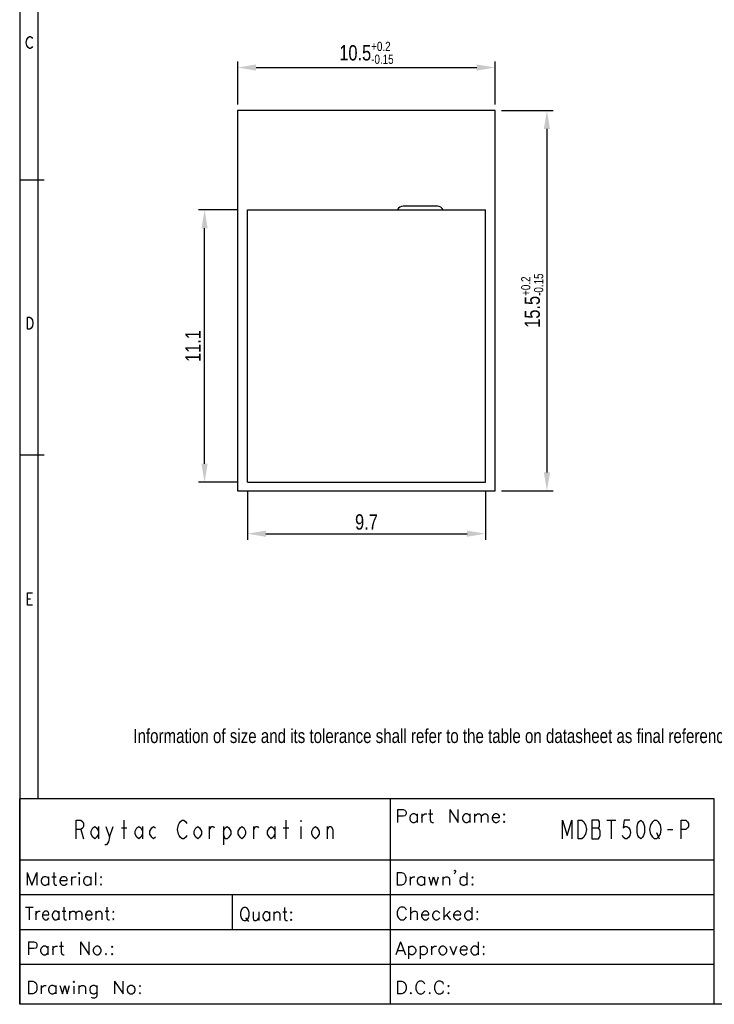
# Model space of a CAD drawing. Header units: millimetres. Extents: x 0 to 189, y 4 to 276.
# Tile 1 of 6: x 0 to 113, y 4 to 164. Entities that reach past the tile are written whole.
import ezdxf

# ---------------------------------------------------------------- set-up
doc = ezdxf.new("R2010")
doc.units = ezdxf.units.MM
doc.header["$LTSCALE"] = 19.36
doc.header["$PDMODE"] = 3
doc.header["$PDSIZE"] = 8
doc.layers.get('0').update_dxf_attribs({"linetype": 'CONTINUOUS'})
doc.layers.get('Defpoints').update_dxf_attribs({"linetype": 'CONTINUOUS'})
doc.styles.get("Standard").update_dxf_attribs({"font": 'txt', "width": 0.8})
doc.dimstyles.new('DIMSTYLE_1', dxfattribs={"dimtxt": 2.5, "dimasz": 3, "dimexe": 1, "dimexo": 1, "dimgap": 0.65, "dimtad": 1, "dimlfac": 0.25, "dimdsep": 46, "dimtxsty": 'Standard', "dimblk": '_FILLED', "dimcen": 0.09, "dimadec": 0, "dimazin": 0, "dimtol": 1, "dimtp": 0.2, "dimtm": 0.15, "dimtfac": 0.6, "dimtofl": 0, "dimtmove": 0, "dimatfit": 3, "dimldrblk": '_FILLED', "dimfxl": 0, "dimtolj": 1, "dimarcsym": 0})
doc.dimstyles.new('DIMSTYLE_2', dxfattribs={"dimtxt": 2.5, "dimasz": 3, "dimexe": 1, "dimexo": 1.5, "dimgap": 0.65, "dimtad": 1, "dimlfac": 0.25, "dimdsep": 46, "dimtxsty": 'Standard', "dimblk": '_FILLED', "dimcen": 0.09, "dimazin": 2, "dimtp": 0.2, "dimtm": 0.15, "dimtfac": 0.6, "dimtofl": 0, "dimtmove": 0, "dimatfit": 3, "dimldrblk": '_FILLED', "dimfxl": 0, "dimtolj": 1, "dimarcsym": 0})

# ---------------------------------------------------------------- blocks, each defined once
blk = doc.blocks.new('_FILLED')
at = {"color": 0, "linetype": 'ByBlock'}
blk.add_solid([(0, 0), (-1, 0.167), (-1, -0.167)], dxfattribs=at)
blk = doc.blocks.new('*D2')
at = {"color": 0, "lineweight": -2}
for p, q in [((35.65, 133.17), (29.15, 133.17)), ((30.15, 91.77), (30.15, 130.17)), ((35.65, 88.77), (29.15, 88.77))]:
    blk.add_line(p, q, dxfattribs=at)
at = {"layer": 'Defpoints', "color": 0}
for p in [(30.15, 133.17), (37.15, 133.17), (37.15, 88.77)]:
    blk.add_point(p, dxfattribs=at)
at = {"color": 0, "lineweight": -2, "xscale": 3, "yscale": 3, "zscale": 3}
for p, rotation in [((30.15, 133.17), 90), ((30.15, 88.77), 270)]:
    blk.add_blockref('_FILLED', p, dxfattribs=dict(at, rotation=rotation))
at = {"color": 0, "insert": (28.25, 110.97), "char_height": 2.5, "attachment_point": 5, "rotation": 90}
blk.add_mtext('\\A1;11.1', dxfattribs=at)
blk = doc.blocks.new('*D3')
at = {"color": 0, "lineweight": -2}
for p, q in [((37.15, 87.27), (37.15, 79.37)), ((75.95, 87.27), (75.95, 79.37)), ((40.15, 80.37), (72.95, 80.37))]:
    blk.add_line(p, q, dxfattribs=at)
at = {"layer": 'Defpoints', "color": 0}
for p in [(37.15, 88.77), (75.95, 88.77), (75.95, 80.37)]:
    blk.add_point(p, dxfattribs=at)
at = {"color": 0, "lineweight": -2, "xscale": 3, "yscale": 3, "zscale": 3, "rotation": 180}
blk.add_blockref('_FILLED', (37.15, 80.37), dxfattribs=at)
at = {"color": 0, "lineweight": -2, "xscale": 3, "yscale": 3, "zscale": 3}
blk.add_blockref('_FILLED', (75.95, 80.37), dxfattribs=at)
at = {"color": 0, "insert": (56.55, 82.27), "char_height": 2.5, "attachment_point": 5}
blk.add_mtext('\\A1;9.7', dxfattribs=at)
blk = doc.blocks.new('*D4')
at = {"color": 0, "lineweight": -2}
for p, q in [((78.55, 149.37), (86.98, 149.37)), ((85.98, 146.37), (85.98, 90.37)), ((78.55, 87.37), (86.98, 87.37))]:
    blk.add_line(p, q, dxfattribs=at)
at = {"layer": 'Defpoints', "color": 0}
for p in [(77.55, 149.37), (77.55, 87.37), (85.98, 87.37)]:
    blk.add_point(p, dxfattribs=at)
at = {"color": 0, "lineweight": -2, "xscale": 3, "yscale": 3, "zscale": 3}
for p, rotation in [((85.98, 149.37), 90), ((85.98, 87.37), 270)]:
    blk.add_blockref('_FILLED', p, dxfattribs=dict(at, rotation=rotation))
at = {"color": 0, "insert": (83.58, 118.37), "char_height": 2.5, "attachment_point": 5, "rotation": 90}
blk.add_mtext('\\A1;15.5{\\H0.6x;\\S+0.2^ -0.15;}', dxfattribs=at)
blk = doc.blocks.new('*D6')
at = {"color": 0, "lineweight": -2}
for p, q in [((35.55, 150.37), (35.55, 157.37)), ((77.55, 150.37), (77.55, 157.37)), ((38.55, 156.37), (74.55, 156.37))]:
    blk.add_line(p, q, dxfattribs=at)
at = {"layer": 'Defpoints', "color": 0}
for p in [(77.55, 156.37), (35.55, 149.37), (77.55, 149.37)]:
    blk.add_point(p, dxfattribs=at)
at = {"color": 0, "lineweight": -2, "xscale": 3, "yscale": 3, "zscale": 3, "rotation": 180}
blk.add_blockref('_FILLED', (35.55, 156.37), dxfattribs=at)
at = {"color": 0, "lineweight": -2, "xscale": 3, "yscale": 3, "zscale": 3}
blk.add_blockref('_FILLED', (77.55, 156.37), dxfattribs=at)
at = {"color": 0, "insert": (56.55, 158.77), "char_height": 2.5, "attachment_point": 5}
blk.add_mtext('\\A1;10.5{\\H0.6x;\\S+0.2^ -0.15;}', dxfattribs=at)

msp = doc.modelspace()

# ---------------------------------------------------------------- linework, layer by layer
at = {"color": 0, "linetype": 'Continuous'}
for p, q in [((0, 275.551), (0, 3.653)), ((2.977, 272.574), (2.977, 37.144)), ((1.082, 160.463), (1.181, 160.957)), ((1.181, 160.957), (1.378, 161.287)), ((1.378, 161.287), (1.576, 161.452)), ((1.576, 161.452), (1.774, 161.452)), ((1.774, 161.452), (1.971, 161.287)), ((1.971, 161.287), (2.07, 161.122)), ((1.181, 159.969), (1.082, 160.463)), ((1.378, 159.639), (1.181, 159.969)), ((1.576, 159.474), (1.378, 159.639)), ((1.774, 159.474), (1.576, 159.474)), ((1.971, 159.639), (1.774, 159.474)), ((2.07, 159.804), (1.971, 159.639)), ((35.545, 149.369), (35.545, 87.369)), ((77.545, 149.369), (35.545, 149.369)), ((77.545, 87.369), (77.545, 149.369)), ((3.977, 138.012), (0, 138.012)), ((68.145, 133.769), (62.545, 133.769)), ((1.279, 113.699), (1.279, 115.676)), ((1.279, 115.676), (1.675, 115.676)), ((1.675, 115.676), (1.873, 115.511)), ((1.873, 115.511), (2.07, 115.182)), ((2.07, 114.193), (1.873, 113.864)), ((2.07, 115.182), (2.169, 114.688)), ((2.169, 114.688), (2.07, 114.193)), ((1.675, 113.699), (1.279, 113.699)), ((1.873, 113.864), (1.675, 113.699)), ((3.977, 93.158), (0, 93.158)), ((35.545, 87.369), (77.545, 87.369)), ((1.279, 68.749), (1.279, 70.726)), ((1.279, 70.726), (2.07, 70.726)), ((1.279, 69.737), (1.774, 69.737)), ((2.07, 68.749), (1.279, 68.749)), ((113.282, 37.133), (0.002, 37.133)), ((0.002, 3.653), (0.002, 37.133)), ((60.462, 3.653), (60.462, 37.133)), ((113.282, 3.653), (113.282, 37.133)), ((61.633, 35.388), (62.523, 35.388)), ((61.633, 35.388), (61.633, 33.311)), ((62.523, 35.388), (62.819, 35.288)), ((66.969, 35.388), (66.969, 33.707)), ((70.132, 35.388), (71.515, 33.311)), ((70.132, 35.388), (70.132, 33.311)), ((71.515, 33.311), (71.515, 35.388)), ((62.523, 34.298), (61.633, 34.298)), ((62.819, 34.398), (62.523, 34.298)), ((62.819, 35.288), (62.916, 35.189)), ((62.916, 34.497), (62.819, 34.398)), ((62.916, 35.189), (63.016, 34.992)), ((63.016, 34.694), (62.916, 34.497)), ((63.016, 34.992), (63.016, 34.694)), ((63.707, 34.398), (63.61, 34.102)), ((63.61, 34.102), (63.61, 33.903)), ((63.61, 33.903), (63.707, 33.607)), ((63.906, 34.597), (63.707, 34.398)), ((64.102, 34.694), (63.906, 34.597)), ((64.401, 34.694), (64.102, 34.694)), ((64.597, 34.597), (64.401, 34.694)), ((64.796, 34.398), (64.597, 34.597)), ((64.796, 34.694), (64.796, 33.311)), ((65.587, 34.694), (65.587, 33.311)), ((65.587, 34.102), (65.684, 34.398)), ((65.684, 34.398), (65.883, 34.597)), ((65.883, 34.597), (66.079, 34.694)), ((66.079, 34.694), (66.375, 34.694)), ((66.673, 34.694), (67.365, 34.694)), ((72.305, 34.398), (72.206, 34.102)), ((72.206, 34.102), (72.206, 33.903)), ((72.206, 33.903), (72.305, 33.607)), ((72.502, 34.597), (72.305, 34.398)), ((72.701, 34.694), (72.502, 34.597)), ((72.997, 34.694), (72.701, 34.694)), ((73.196, 34.597), (72.997, 34.694)), ((73.392, 34.398), (73.196, 34.597)), ((73.392, 34.694), (73.392, 33.311)), ((74.183, 34.694), (74.183, 33.311)), ((74.183, 34.298), (74.479, 34.597)), ((74.479, 34.597), (74.678, 34.694)), ((74.678, 34.694), (74.974, 34.694)), ((74.974, 34.694), (75.17, 34.597)), ((75.17, 34.597), (75.269, 34.298)), ((75.269, 34.298), (75.565, 34.597)), ((75.269, 34.298), (75.269, 33.311)), ((75.565, 34.597), (75.764, 34.694)), ((75.764, 34.694), (76.06, 34.694)), ((76.06, 34.694), (76.259, 34.597)), ((76.259, 34.597), (76.356, 34.298)), ((76.356, 34.298), (76.356, 33.311)), ((77.147, 34.398), (77.05, 34.102)), ((77.05, 34.102), (78.233, 34.102)), ((77.05, 34.102), (77.05, 33.903)), ((77.05, 33.903), (77.147, 33.607)), ((77.346, 34.597), (77.147, 34.398)), ((77.542, 34.694), (77.346, 34.597)), ((77.838, 34.694), (77.542, 34.694)), ((78.037, 34.597), (77.838, 34.694)), ((78.136, 34.497), (78.037, 34.597)), ((78.233, 34.298), (78.136, 34.497)), ((78.233, 34.102), (78.233, 34.298)), ((79.024, 34.694), (78.927, 34.597)), ((78.927, 34.597), (79.024, 34.497)), ((79.124, 34.597), (79.024, 34.694)), ((79.024, 34.497), (79.124, 34.597)), ((9.232, 30.648), (9.232, 33.648)), ((9.232, 33.648), (9.982, 33.648)), ((9.982, 32.148), (9.232, 32.148)), ((9.982, 33.648), (10.282, 33.398)), ((10.282, 32.398), (9.982, 32.148)), ((9.982, 32.148), (10.432, 30.648)), ((10.282, 33.398), (10.432, 33.148)), ((10.432, 32.648), (10.282, 32.398)), ((10.432, 33.148), (10.432, 32.648)), ((11.632, 31.898), (11.932, 32.398)), ((11.932, 32.398), (12.232, 32.648)), ((12.232, 32.648), (12.532, 32.398)), ((12.532, 32.398), (12.832, 31.898)), ((12.832, 32.648), (12.832, 30.648)), ((14.032, 32.648), (14.632, 30.898)), ((14.632, 30.898), (15.232, 32.648)), ((16.582, 32.398), (17.482, 32.398)), ((17.032, 30.648), (17.032, 33.648)), ((18.832, 31.898), (19.132, 32.398)), ((19.132, 32.398), (19.432, 32.648)), ((19.432, 32.648), (19.732, 32.398)), ((19.732, 32.398), (20.032, 31.898)), ((20.032, 32.648), (20.032, 30.648)), ((21.232, 31.898), (21.532, 32.398)), ((21.532, 32.398), (21.832, 32.648)), ((21.832, 32.648), (22.132, 32.398)), ((25.732, 32.148), (25.882, 32.898)), ((25.882, 31.398), (25.732, 32.148)), ((25.882, 32.898), (26.032, 33.148)), ((26.032, 33.148), (26.182, 33.398)), ((26.182, 33.398), (26.482, 33.648)), ((26.482, 33.648), (26.782, 33.648)), ((26.782, 33.648), (27.082, 33.398)), ((27.082, 33.398), (27.232, 33.148)), ((28.432, 31.898), (28.732, 32.398)), ((28.732, 32.398), (29.032, 32.648)), ((29.032, 32.648), (29.332, 32.398)), ((29.332, 32.398), (29.632, 31.898)), ((30.982, 30.648), (30.982, 32.648)), ((30.982, 32.148), (31.282, 32.648)), ((31.282, 32.648), (31.582, 32.648)), ((31.582, 32.648), (31.732, 32.398)), ((33.232, 32.648), (33.232, 29.648)), ((33.232, 31.898), (33.532, 32.398)), ((33.532, 32.398), (33.832, 32.648)), ((33.832, 32.648), (34.132, 32.398)), ((34.132, 32.398), (34.432, 31.898)), ((35.632, 31.898), (35.932, 32.398)), ((35.932, 32.398), (36.232, 32.648)), ((36.232, 32.648), (36.532, 32.398)), ((36.532, 32.398), (36.832, 31.898)), ((38.182, 30.648), (38.182, 32.648)), ((38.182, 32.148), (38.482, 32.648)), ((38.482, 32.648), (38.782, 32.648)), ((38.782, 32.648), (38.932, 32.398)), ((40.432, 31.898), (40.732, 32.398)), ((40.732, 32.398), (41.032, 32.648)), ((41.032, 32.648), (41.332, 32.398)), ((41.332, 32.398), (41.632, 31.898)), ((41.632, 32.648), (41.632, 30.648)), ((42.982, 32.398), (43.882, 32.398)), ((43.432, 30.648), (43.432, 33.648)), ((45.832, 33.648), (45.832, 33.398)), ((45.832, 32.648), (45.832, 30.648)), ((47.632, 31.898), (47.932, 32.398)), ((47.932, 32.398), (48.232, 32.648)), ((48.232, 32.648), (48.532, 32.398)), ((48.532, 32.398), (48.832, 31.898)), ((50.182, 30.648), (50.182, 32.648)), ((50.182, 32.148), (50.482, 32.648)), ((50.482, 32.648), (50.782, 32.648)), ((50.782, 32.648), (51.082, 32.148)), ((51.082, 32.148), (51.082, 30.648)), ((63.707, 33.607), (63.906, 33.411)), ((63.906, 33.411), (64.102, 33.311)), ((64.102, 33.311), (64.401, 33.311)), ((64.401, 33.311), (64.597, 33.411)), ((64.597, 33.411), (64.796, 33.607)), ((66.969, 33.707), (67.069, 33.411)), ((67.069, 33.411), (67.265, 33.311)), ((67.265, 33.311), (67.464, 33.311)), ((72.305, 33.607), (72.502, 33.411)), ((72.502, 33.411), (72.701, 33.311)), ((72.701, 33.311), (72.997, 33.311)), ((72.997, 33.311), (73.196, 33.411)), ((73.196, 33.411), (73.392, 33.607)), ((77.147, 33.607), (77.346, 33.411)), ((77.346, 33.411), (77.542, 33.311)), ((77.542, 33.311), (77.838, 33.311)), ((77.838, 33.311), (78.037, 33.411)), ((78.037, 33.411), (78.233, 33.607)), ((79.024, 33.508), (78.927, 33.411)), ((78.927, 33.411), (79.024, 33.311)), ((79.124, 33.411), (79.024, 33.508)), ((79.024, 33.311), (79.124, 33.411)), ((88.532, 30.648), (88.532, 33.648)), ((88.532, 33.648), (89.282, 31.148)), ((89.282, 31.148), (90.032, 33.648)), ((90.032, 33.648), (90.032, 30.648)), ((91.082, 33.648), (91.682, 33.648)), ((91.082, 30.648), (91.082, 33.648)), ((91.682, 33.648), (91.982, 33.398)), ((91.982, 33.398), (92.132, 33.148)), ((92.132, 33.148), (92.282, 32.898)), ((92.282, 32.898), (92.432, 32.148)), ((92.432, 32.148), (92.282, 31.398)), ((93.332, 33.648), (93.332, 30.648)), ((94.382, 33.648), (93.332, 33.648)), ((93.332, 32.398), (94.382, 32.398)), ((94.532, 33.398), (94.382, 33.648)), ((94.382, 32.398), (94.532, 32.648)), ((94.532, 32.148), (94.382, 32.398)), ((94.532, 32.648), (94.532, 33.398)), ((94.682, 31.898), (94.532, 32.148)), ((95.732, 33.648), (97.232, 33.648)), ((96.482, 33.648), (96.482, 30.648)), ((98.582, 33.648), (98.432, 32.398)), ((98.432, 32.398), (98.732, 32.648)), ((99.482, 33.648), (98.582, 33.648)), ((98.732, 32.648), (99.032, 32.648)), ((99.032, 32.648), (99.332, 32.398)), ((99.332, 32.398), (99.482, 32.148)), ((99.482, 32.148), (99.632, 31.648)), ((100.682, 32.648), (100.832, 33.148)), ((100.682, 31.648), (100.682, 32.648)), ((100.832, 33.148), (100.982, 33.398)), ((100.982, 33.398), (101.282, 33.648)), ((101.282, 33.648), (101.582, 33.398)), ((101.582, 33.398), (101.732, 33.148)), ((101.732, 33.148), (101.882, 32.648)), ((101.882, 32.648), (101.882, 31.648)), ((102.782, 32.148), (102.932, 32.898)), ((102.932, 31.398), (102.782, 32.148)), ((102.932, 32.898), (103.082, 33.148)), ((103.082, 33.148), (103.232, 33.398)), ((103.232, 33.398), (103.532, 33.648)), ((103.532, 33.648), (103.832, 33.648)), ((103.832, 33.648), (104.132, 33.398)), ((104.132, 33.398), (104.282, 33.148)), ((104.282, 33.148), (104.432, 32.898)), ((104.432, 32.898), (104.582, 32.148)), ((104.582, 32.148), (104.432, 31.398)), ((105.632, 32.148), (106.532, 32.148)), ((107.882, 30.648), (107.882, 33.648)), ((107.882, 33.648), (108.632, 33.648)), ((108.632, 32.148), (107.882, 32.148)), ((108.632, 33.648), (108.932, 33.398)), ((108.932, 32.398), (108.632, 32.148)), ((108.932, 33.398), (109.082, 33.148)), ((109.082, 32.648), (108.932, 32.398)), ((109.082, 33.148), (109.082, 32.648)), ((11.632, 31.398), (11.632, 31.898)), ((11.932, 30.898), (11.632, 31.398)), ((12.232, 30.648), (11.932, 30.898)), ((12.532, 30.898), (12.232, 30.648)), ((12.832, 31.398), (12.532, 30.898)), ((14.632, 30.898), (14.482, 30.148)), ((18.832, 31.398), (18.832, 31.898)), ((19.132, 30.898), (18.832, 31.398)), ((19.432, 30.648), (19.132, 30.898)), ((19.732, 30.898), (19.432, 30.648)), ((20.032, 31.398), (19.732, 30.898)), ((21.232, 31.398), (21.232, 31.898)), ((21.532, 30.898), (21.232, 31.398)), ((21.832, 30.648), (21.532, 30.898)), ((22.132, 30.898), (21.832, 30.648)), ((26.032, 31.148), (25.882, 31.398)), ((26.182, 30.898), (26.032, 31.148)), ((26.482, 30.648), (26.182, 30.898)), ((26.782, 30.648), (26.482, 30.648)), ((27.082, 30.898), (26.782, 30.648)), ((27.232, 31.148), (27.082, 30.898)), ((28.432, 31.398), (28.432, 31.898)), ((28.732, 30.898), (28.432, 31.398)), ((29.032, 30.648), (28.732, 30.898)), ((29.332, 30.898), (29.032, 30.648)), ((29.632, 31.398), (29.332, 30.898)), ((29.632, 31.898), (29.632, 31.398)), ((33.532, 30.648), (33.232, 31.398)), ((33.832, 30.648), (33.532, 30.648)), ((34.132, 30.898), (33.832, 30.648)), ((34.432, 31.398), (34.132, 30.898)), ((34.432, 31.898), (34.432, 31.398)), ((35.632, 31.398), (35.632, 31.898)), ((35.932, 30.898), (35.632, 31.398)), ((36.232, 30.648), (35.932, 30.898)), ((36.532, 30.898), (36.232, 30.648)), ((36.832, 31.398), (36.532, 30.898)), ((36.832, 31.898), (36.832, 31.398)), ((40.432, 31.398), (40.432, 31.898)), ((40.732, 30.898), (40.432, 31.398)), ((41.032, 30.648), (40.732, 30.898)), ((41.332, 30.898), (41.032, 30.648)), ((41.632, 31.398), (41.332, 30.898)), ((47.632, 31.398), (47.632, 31.898)), ((47.932, 30.898), (47.632, 31.398)), ((48.232, 30.648), (47.932, 30.898)), ((48.532, 30.898), (48.232, 30.648)), ((48.832, 31.398), (48.532, 30.898)), ((48.832, 31.898), (48.832, 31.398)), ((91.682, 30.648), (91.082, 30.648)), ((91.982, 30.898), (91.682, 30.648)), ((92.132, 31.148), (91.982, 30.898)), ((92.282, 31.398), (92.132, 31.148)), ((93.332, 30.648), (94.382, 30.648)), ((94.382, 30.648), (94.532, 30.898)), ((94.532, 30.898), (94.682, 31.148)), ((94.682, 31.148), (94.682, 31.898)), ((98.432, 30.898), (98.282, 31.148)), ((98.732, 30.648), (98.432, 30.898)), ((99.032, 30.648), (98.732, 30.648)), ((99.332, 30.898), (99.032, 30.648)), ((99.482, 31.148), (99.332, 30.898)), ((99.632, 31.648), (99.482, 31.148)), ((100.832, 31.148), (100.682, 31.648)), ((100.982, 30.898), (100.832, 31.148)), ((101.282, 30.648), (100.982, 30.898)), ((101.582, 30.898), (101.282, 30.648)), ((101.732, 31.148), (101.582, 30.898)), ((101.882, 31.648), (101.732, 31.148)), ((103.082, 31.148), (102.932, 31.398)), ((103.232, 30.898), (103.082, 31.148)), ((103.532, 30.648), (103.232, 30.898)), ((103.832, 30.648), (103.532, 30.648)), ((103.832, 31.648), (104.282, 30.648)), ((104.132, 30.898), (103.832, 30.648)), ((104.282, 31.148), (104.132, 30.898)), ((104.432, 31.398), (104.282, 31.148)), ((14.182, 29.648), (13.882, 29.648)), ((14.482, 30.148), (14.182, 29.648)), ((113.282, 27.163), (0.002, 27.163)), ((1.209, 25.147), (2.001, 23.066)), ((1.209, 25.147), (1.209, 23.066)), ((2.001, 23.066), (2.793, 25.147)), ((2.793, 25.147), (2.793, 23.066)), ((3.585, 24.153), (3.485, 23.858)), ((3.78, 24.354), (3.585, 24.153)), ((3.981, 24.455), (3.78, 24.354)), ((4.277, 24.455), (3.981, 24.455)), ((4.472, 24.354), (4.277, 24.455)), ((4.673, 24.153), (4.472, 24.354)), ((4.673, 24.455), (4.673, 23.066)), ((5.264, 24.455), (5.955, 24.455)), ((5.559, 25.147), (5.559, 23.462)), ((6.647, 24.153), (6.546, 23.858)), ((6.842, 24.354), (6.647, 24.153)), ((7.043, 24.455), (6.842, 24.354)), ((7.338, 24.455), (7.043, 24.455)), ((7.533, 24.354), (7.338, 24.455)), ((7.634, 24.254), (7.533, 24.354)), ((7.734, 24.059), (7.634, 24.254)), ((8.426, 24.455), (8.426, 23.066)), ((8.426, 23.858), (8.526, 24.153)), ((8.526, 24.153), (8.721, 24.354)), ((8.721, 24.354), (8.923, 24.455)), ((8.923, 24.455), (9.218, 24.455)), ((9.708, 25.147), (9.614, 25.046)), ((9.614, 25.046), (9.708, 24.945)), ((9.809, 25.046), (9.708, 25.147)), ((9.708, 24.945), (9.809, 25.046)), ((9.708, 24.354), (9.708, 23.066)), ((10.5, 24.153), (10.4, 23.858)), ((10.695, 24.354), (10.5, 24.153)), ((10.897, 24.455), (10.695, 24.354)), ((11.192, 24.455), (10.897, 24.455)), ((11.387, 24.354), (11.192, 24.455)), ((11.588, 24.153), (11.387, 24.354)), ((11.588, 24.455), (11.588, 23.066)), ((12.38, 25.147), (12.38, 23.066)), ((13.267, 24.455), (13.166, 24.354)), ((13.166, 24.354), (13.267, 24.254)), ((13.367, 24.354), (13.267, 24.455)), ((13.267, 24.254), (13.367, 24.354)), ((61.585, 25.143), (62.276, 25.143)), ((61.585, 25.143), (61.585, 23.067)), ((62.276, 25.143), (62.572, 25.043)), ((62.572, 25.043), (62.771, 24.847)), ((62.771, 24.847), (62.87, 24.648)), ((62.87, 24.648), (62.967, 24.352)), ((62.967, 24.352), (62.967, 23.857)), ((63.658, 24.452), (63.658, 23.067)), ((63.658, 23.857), (63.758, 24.153)), ((63.758, 24.153), (63.957, 24.352)), ((63.957, 24.352), (64.153, 24.452)), ((64.153, 24.452), (64.449, 24.452)), ((64.944, 24.153), (64.844, 23.857)), ((65.143, 24.352), (64.944, 24.153)), ((65.339, 24.452), (65.143, 24.352)), ((65.635, 24.452), (65.339, 24.452)), ((65.834, 24.352), (65.635, 24.452)), ((66.031, 24.153), (65.834, 24.352)), ((66.031, 24.452), (66.031, 23.067)), ((66.722, 24.452), (67.117, 23.067)), ((67.117, 23.067), (67.513, 24.452)), ((67.513, 24.452), (67.908, 23.067)), ((67.908, 23.067), (68.303, 24.452)), ((68.997, 24.452), (68.997, 23.067)), ((68.997, 24.056), (69.293, 24.352)), ((69.293, 24.352), (69.489, 24.452)), ((69.489, 24.452), (69.785, 24.452)), ((69.785, 24.452), (69.984, 24.352)), ((69.984, 24.352), (70.084, 24.056)), ((70.875, 25.439), (70.971, 25.538)), ((70.971, 25.342), (70.875, 25.439)), ((70.971, 25.043), (70.875, 24.944)), ((70.971, 25.538), (71.071, 25.439)), ((71.071, 25.439), (70.971, 25.342)), ((71.071, 25.242), (70.971, 25.043)), ((71.071, 25.439), (71.071, 25.242)), ((71.862, 24.153), (71.762, 23.857)), ((72.061, 24.352), (71.862, 24.153)), ((72.257, 24.452), (72.061, 24.352)), ((72.553, 24.452), (72.257, 24.452)), ((72.752, 24.352), (72.553, 24.452)), ((72.948, 24.153), (72.752, 24.352)), ((72.948, 25.143), (72.948, 23.067)), ((73.838, 24.452), (73.739, 24.352)), ((73.739, 24.352), (73.838, 24.253)), ((73.938, 24.352), (73.838, 24.452)), ((73.838, 24.253), (73.938, 24.352)), ((3.485, 23.858), (3.485, 23.663)), ((3.485, 23.663), (3.585, 23.367)), ((3.585, 23.367), (3.78, 23.166)), ((3.78, 23.166), (3.981, 23.066)), ((3.981, 23.066), (4.277, 23.066)), ((4.277, 23.066), (4.472, 23.166)), ((4.472, 23.166), (4.673, 23.367)), ((5.559, 23.462), (5.66, 23.166)), ((5.66, 23.166), (5.855, 23.066)), ((5.855, 23.066), (6.056, 23.066)), ((6.546, 23.858), (7.734, 23.858)), ((6.546, 23.858), (6.546, 23.663)), ((6.546, 23.663), (6.647, 23.367)), ((6.647, 23.367), (6.842, 23.166)), ((6.842, 23.166), (7.043, 23.066)), ((7.043, 23.066), (7.338, 23.066)), ((7.338, 23.066), (7.533, 23.166)), ((7.533, 23.166), (7.734, 23.367)), ((7.734, 23.858), (7.734, 24.059)), ((10.4, 23.858), (10.4, 23.663)), ((10.4, 23.663), (10.5, 23.367)), ((10.5, 23.367), (10.695, 23.166)), ((10.695, 23.166), (10.897, 23.066)), ((10.897, 23.066), (11.192, 23.066)), ((11.192, 23.066), (11.387, 23.166)), ((11.387, 23.166), (11.588, 23.367)), ((13.267, 23.267), (13.166, 23.166)), ((13.166, 23.166), (13.267, 23.066)), ((13.367, 23.166), (13.267, 23.267)), ((13.267, 23.066), (13.367, 23.166)), ((62.276, 23.067), (61.585, 23.067)), ((62.572, 23.166), (62.276, 23.067)), ((62.771, 23.362), (62.572, 23.166)), ((62.87, 23.561), (62.771, 23.362)), ((62.967, 23.857), (62.87, 23.561)), ((64.844, 23.857), (64.844, 23.661)), ((64.844, 23.661), (64.944, 23.362)), ((64.944, 23.362), (65.143, 23.166)), ((65.143, 23.166), (65.339, 23.067)), ((65.339, 23.067), (65.635, 23.067)), ((65.635, 23.067), (65.834, 23.166)), ((65.834, 23.166), (66.031, 23.362)), ((70.084, 24.056), (70.084, 23.067)), ((71.762, 23.857), (71.762, 23.661)), ((71.762, 23.661), (71.862, 23.362)), ((71.862, 23.362), (72.061, 23.166)), ((72.061, 23.166), (72.257, 23.067)), ((72.257, 23.067), (72.553, 23.067)), ((72.553, 23.067), (72.752, 23.166)), ((72.752, 23.166), (72.948, 23.362)), ((73.838, 23.266), (73.739, 23.166)), ((73.739, 23.166), (73.838, 23.067)), ((73.938, 23.166), (73.838, 23.266)), ((73.838, 23.067), (73.938, 23.166)), ((113.282, 21.483), (0.002, 21.483)), ((34.732, 15.803), (34.732, 21.483)), ((113.282, 21.491), (69.463, 21.491)), ((0.945, 19.514), (2.19, 19.514)), ((1.568, 19.514), (1.568, 17.433)), ((7.175, 19.514), (7.175, 17.829)), ((14.197, 19.514), (14.197, 17.829)), ((36.359, 19.315), (36.182, 19.116)), ((36.539, 19.414), (36.359, 19.315)), ((36.894, 19.414), (36.539, 19.414)), ((37.072, 19.315), (36.894, 19.414)), ((37.249, 19.116), (37.072, 19.315)), ((43.209, 19.414), (43.209, 17.733)), ((61.98, 19.411), (61.781, 19.215)), ((62.176, 19.511), (61.98, 19.411)), ((62.572, 19.511), (62.176, 19.511)), ((62.768, 19.411), (62.572, 19.511)), ((62.967, 19.215), (62.768, 19.411)), ((63.758, 19.511), (63.758, 17.435)), ((69.194, 19.511), (69.194, 17.435)), ((73.739, 19.511), (73.739, 17.435)), ((2.637, 18.822), (2.637, 17.433)), ((2.637, 18.225), (2.725, 18.521)), ((2.725, 18.521), (2.907, 18.722)), ((2.907, 18.722), (3.083, 18.822)), ((3.083, 18.822), (3.347, 18.822)), ((3.793, 18.521), (3.705, 18.225)), ((3.705, 18.225), (4.774, 18.225)), ((3.705, 18.225), (3.705, 18.03)), ((3.705, 18.03), (3.793, 17.735)), ((3.969, 18.722), (3.793, 18.521)), ((3.793, 17.735), (3.969, 17.534)), ((4.152, 18.822), (3.969, 18.722)), ((4.416, 18.822), (4.152, 18.822)), ((4.592, 18.722), (4.416, 18.822)), ((4.686, 18.621), (4.592, 18.722)), ((4.592, 17.534), (4.774, 17.735)), ((4.774, 18.426), (4.686, 18.621)), ((4.774, 18.225), (4.774, 18.426)), ((5.396, 18.521), (5.308, 18.225)), ((5.308, 18.225), (5.308, 18.03)), ((5.308, 18.03), (5.396, 17.735)), ((5.572, 18.722), (5.396, 18.521)), ((5.396, 17.735), (5.572, 17.534)), ((5.748, 18.822), (5.572, 18.722)), ((6.019, 18.822), (5.748, 18.822)), ((6.195, 18.722), (6.019, 18.822)), ((6.371, 18.521), (6.195, 18.722)), ((6.195, 17.534), (6.371, 17.735)), ((6.371, 18.822), (6.371, 17.433)), ((6.905, 18.822), (7.527, 18.822)), ((7.175, 17.829), (7.263, 17.534)), ((8.15, 18.822), (8.15, 17.433)), ((8.15, 18.426), (8.42, 18.722)), ((8.42, 18.722), (8.596, 18.822)), ((8.596, 18.822), (8.86, 18.822)), ((8.86, 18.822), (9.043, 18.722)), ((9.043, 18.722), (9.131, 18.426)), ((9.131, 18.426), (9.395, 18.722)), ((9.131, 18.426), (9.131, 17.433)), ((9.395, 18.722), (9.577, 18.822)), ((9.577, 18.822), (9.841, 18.822)), ((9.841, 18.822), (10.017, 18.722)), ((10.017, 18.722), (10.111, 18.426)), ((10.111, 18.426), (10.111, 17.433)), ((10.822, 18.521), (10.734, 18.225)), ((10.734, 18.225), (11.796, 18.225)), ((10.734, 18.225), (10.734, 18.03)), ((10.734, 18.03), (10.822, 17.735)), ((10.998, 18.722), (10.822, 18.521)), ((10.822, 17.735), (10.998, 17.534)), ((11.174, 18.822), (10.998, 18.722)), ((11.444, 18.822), (11.174, 18.822)), ((11.62, 18.722), (11.444, 18.822)), ((11.708, 18.621), (11.62, 18.722)), ((11.62, 17.534), (11.796, 17.735)), ((11.796, 18.426), (11.708, 18.621)), ((11.796, 18.225), (11.796, 18.426)), ((12.418, 18.822), (12.418, 17.433)), ((12.418, 18.426), (12.689, 18.722)), ((12.689, 18.722), (12.865, 18.822)), ((12.865, 18.822), (13.135, 18.822)), ((13.135, 18.822), (13.311, 18.722)), ((13.311, 18.722), (13.399, 18.426)), ((13.399, 18.426), (13.399, 17.433)), ((13.933, 18.822), (14.556, 18.822)), ((14.197, 17.829), (14.286, 17.534)), ((15.266, 18.822), (15.178, 18.722)), ((15.178, 18.722), (15.266, 18.621)), ((15.354, 18.722), (15.266, 18.822)), ((15.266, 18.621), (15.354, 18.722)), ((36.093, 18.919), (36.004, 18.623)), ((36.004, 18.623), (36.004, 18.128)), ((36.004, 18.128), (36.093, 17.83)), ((36.182, 19.116), (36.093, 18.919)), ((36.093, 17.83), (36.182, 17.634)), ((36.805, 17.733), (37.338, 17.139)), ((37.338, 18.919), (37.249, 19.116)), ((37.249, 17.634), (37.338, 17.83)), ((37.427, 18.623), (37.338, 18.919)), ((37.338, 17.83), (37.427, 18.128)), ((37.427, 18.128), (37.427, 18.623)), ((38.051, 18.72), (38.051, 17.733)), ((38.051, 17.733), (38.14, 17.435)), ((38.761, 17.435), (39.027, 17.733)), ((39.027, 18.72), (39.027, 17.338)), ((39.74, 18.424), (39.651, 18.128)), ((39.651, 18.128), (39.651, 17.929)), ((39.651, 17.929), (39.74, 17.634)), ((39.917, 18.623), (39.74, 18.424)), ((40.095, 18.72), (39.917, 18.623)), ((40.361, 18.72), (40.095, 18.72)), ((40.541, 18.623), (40.361, 18.72)), ((40.719, 18.424), (40.541, 18.623)), ((40.719, 18.72), (40.719, 17.338)), ((41.429, 18.72), (41.429, 17.338)), ((41.429, 18.325), (41.695, 18.623)), ((41.695, 18.623), (41.875, 18.72)), ((41.875, 18.72), (42.142, 18.72)), ((42.142, 18.72), (42.319, 18.623)), ((42.319, 18.623), (42.408, 18.325)), ((42.408, 18.325), (42.408, 17.338)), ((42.94, 18.72), (43.564, 18.72)), ((43.209, 17.733), (43.298, 17.435)), ((44.274, 18.72), (44.186, 18.623)), ((44.186, 18.623), (44.274, 18.524)), ((44.363, 18.623), (44.274, 18.72)), ((44.274, 18.524), (44.363, 18.623)), ((61.682, 19.016), (61.585, 18.72)), ((61.585, 18.72), (61.585, 18.225)), ((61.585, 18.225), (61.682, 17.929)), ((61.781, 19.215), (61.682, 19.016)), ((61.682, 17.929), (61.781, 17.73)), ((61.781, 17.73), (61.98, 17.534)), ((62.768, 17.534), (62.967, 17.73)), ((63.067, 19.016), (62.967, 19.215)), ((62.967, 17.73), (63.067, 17.929)), ((63.758, 18.422), (64.054, 18.72)), ((64.054, 18.72), (64.253, 18.817)), ((64.253, 18.817), (64.549, 18.817)), ((64.549, 18.817), (64.745, 18.72)), ((64.745, 18.72), (64.844, 18.422)), ((64.844, 18.422), (64.844, 17.435)), ((65.635, 18.521), (65.536, 18.225)), ((65.536, 18.225), (66.722, 18.225)), ((65.536, 18.225), (65.536, 18.026)), ((65.536, 18.026), (65.635, 17.73)), ((65.832, 18.72), (65.635, 18.521)), ((65.635, 17.73), (65.832, 17.534)), ((66.031, 18.817), (65.832, 18.72)), ((66.326, 18.817), (66.031, 18.817)), ((66.525, 18.72), (66.326, 18.817)), ((66.622, 18.621), (66.525, 18.72)), ((66.525, 17.534), (66.722, 17.73)), ((66.722, 18.422), (66.622, 18.621)), ((66.722, 18.225), (66.722, 18.422)), ((67.413, 18.521), (67.316, 18.225)), ((67.316, 18.225), (67.316, 18.026)), ((67.316, 18.026), (67.413, 17.73)), ((67.612, 18.72), (67.413, 18.521)), ((67.413, 17.73), (67.612, 17.534)), ((67.808, 18.817), (67.612, 18.72)), ((68.104, 18.817), (67.808, 18.817)), ((68.303, 18.72), (68.104, 18.817)), ((68.5, 18.521), (68.303, 18.72)), ((68.303, 17.534), (68.5, 17.73)), ((70.181, 18.817), (69.194, 17.83)), ((69.589, 18.225), (70.28, 17.435)), ((70.872, 18.521), (70.775, 18.225)), ((70.775, 18.225), (71.958, 18.225)), ((70.775, 18.225), (70.775, 18.026)), ((70.775, 18.026), (70.872, 17.73)), ((71.071, 18.72), (70.872, 18.521)), ((70.872, 17.73), (71.071, 17.534)), ((71.267, 18.817), (71.071, 18.72)), ((71.563, 18.817), (71.267, 18.817)), ((71.762, 18.72), (71.563, 18.817)), ((71.862, 18.621), (71.762, 18.72)), ((71.762, 17.534), (71.958, 17.73)), ((71.958, 18.422), (71.862, 18.621)), ((71.958, 18.225), (71.958, 18.422)), ((72.652, 18.521), (72.553, 18.225)), ((72.553, 18.225), (72.553, 18.026)), ((72.553, 18.026), (72.652, 17.73)), ((72.849, 18.72), (72.652, 18.521)), ((72.652, 17.73), (72.849, 17.534)), ((73.048, 18.817), (72.849, 18.72)), ((73.344, 18.817), (73.048, 18.817)), ((73.54, 18.72), (73.344, 18.817)), ((73.739, 18.521), (73.54, 18.72)), ((73.54, 17.534), (73.739, 17.73)), ((74.627, 18.817), (74.53, 18.72)), ((74.53, 18.72), (74.627, 18.621)), ((74.726, 18.72), (74.627, 18.817)), ((74.627, 18.621), (74.726, 18.72)), ((3.969, 17.534), (4.152, 17.433)), ((4.152, 17.433), (4.416, 17.433)), ((4.416, 17.433), (4.592, 17.534)), ((5.572, 17.534), (5.748, 17.433)), ((5.748, 17.433), (6.019, 17.433)), ((6.019, 17.433), (6.195, 17.534)), ((7.263, 17.534), (7.439, 17.433)), ((7.439, 17.433), (7.615, 17.433)), ((10.998, 17.534), (11.174, 17.433)), ((11.174, 17.433), (11.444, 17.433)), ((11.444, 17.433), (11.62, 17.534)), ((14.286, 17.534), (14.468, 17.433)), ((14.468, 17.433), (14.644, 17.433)), ((15.266, 17.634), (15.178, 17.534)), ((15.178, 17.534), (15.266, 17.433)), ((15.354, 17.534), (15.266, 17.634)), ((15.266, 17.433), (15.354, 17.534)), ((36.182, 17.634), (36.359, 17.435)), ((36.359, 17.435), (36.539, 17.338)), ((36.539, 17.338), (36.894, 17.338)), ((36.894, 17.338), (37.072, 17.435)), ((37.072, 17.435), (37.249, 17.634)), ((38.14, 17.435), (38.317, 17.338)), ((38.317, 17.338), (38.583, 17.338)), ((38.583, 17.338), (38.761, 17.435)), ((39.74, 17.634), (39.917, 17.435)), ((39.917, 17.435), (40.095, 17.338)), ((40.095, 17.338), (40.361, 17.338)), ((40.361, 17.338), (40.541, 17.435)), ((40.541, 17.435), (40.719, 17.634)), ((43.298, 17.435), (43.476, 17.338)), ((43.476, 17.338), (43.653, 17.338)), ((44.274, 17.534), (44.186, 17.435)), ((44.186, 17.435), (44.274, 17.338)), ((44.363, 17.435), (44.274, 17.534)), ((44.274, 17.338), (44.363, 17.435)), ((61.98, 17.534), (62.176, 17.435)), ((62.176, 17.435), (62.572, 17.435)), ((62.572, 17.435), (62.768, 17.534)), ((65.832, 17.534), (66.031, 17.435)), ((66.031, 17.435), (66.326, 17.435)), ((66.326, 17.435), (66.525, 17.534)), ((67.612, 17.534), (67.808, 17.435)), ((67.808, 17.435), (68.104, 17.435)), ((68.104, 17.435), (68.303, 17.534)), ((71.071, 17.534), (71.267, 17.435)), ((71.267, 17.435), (71.563, 17.435)), ((71.563, 17.435), (71.762, 17.534)), ((72.849, 17.534), (73.048, 17.435)), ((73.048, 17.435), (73.344, 17.435)), ((73.344, 17.435), (73.54, 17.534)), ((74.627, 17.631), (74.53, 17.534)), ((74.53, 17.534), (74.627, 17.435)), ((74.726, 17.534), (74.627, 17.631)), ((74.627, 17.435), (74.726, 17.534)), ((113.282, 15.803), (0.002, 15.803)), ((1.436, 13.818), (2.322, 13.818)), ((1.436, 13.818), (1.436, 11.744)), ((2.322, 13.818), (2.618, 13.724)), ((2.618, 13.724), (2.718, 13.623)), ((2.718, 12.932), (2.618, 12.831)), ((2.718, 13.623), (2.819, 13.428)), ((2.819, 13.127), (2.718, 12.932)), ((2.819, 13.428), (2.819, 13.127)), ((3.705, 13.032), (3.51, 12.831)), ((3.906, 13.127), (3.705, 13.032)), ((4.202, 13.127), (3.906, 13.127)), ((4.397, 13.032), (4.202, 13.127)), ((4.598, 12.831), (4.397, 13.032)), ((4.598, 13.127), (4.598, 11.744)), ((5.384, 13.127), (5.384, 11.744)), ((5.484, 12.831), (5.679, 13.032)), ((5.679, 13.032), (5.88, 13.127)), ((5.88, 13.127), (6.176, 13.127)), ((6.471, 13.127), (7.163, 13.127)), ((6.767, 13.818), (6.767, 12.14)), ((9.929, 13.818), (11.312, 11.744)), ((9.929, 13.818), (9.929, 11.744)), ((11.312, 11.744), (11.312, 13.818)), ((12.305, 13.032), (12.104, 12.831)), ((12.5, 13.127), (12.305, 13.032)), ((12.796, 13.127), (12.5, 13.127)), ((12.997, 13.032), (12.796, 13.127)), ((13.192, 12.831), (12.997, 13.032)), ((15.071, 13.127), (14.971, 13.032)), ((14.971, 13.032), (15.071, 12.932)), ((15.172, 13.032), (15.071, 13.127)), ((15.071, 12.932), (15.172, 13.032)), ((62.128, 13.82), (61.337, 11.743)), ((62.128, 13.82), (62.916, 11.743)), ((63.411, 13.129), (63.411, 11.052)), ((63.411, 12.83), (63.61, 13.029)), ((63.61, 13.029), (63.806, 13.129)), ((63.806, 13.129), (64.102, 13.129)), ((64.102, 13.129), (64.301, 13.029)), ((64.301, 13.029), (64.498, 12.83)), ((65.288, 13.129), (65.288, 11.052)), ((65.288, 12.83), (65.487, 13.029)), ((65.487, 13.029), (65.684, 13.129)), ((65.684, 13.129), (65.98, 13.129)), ((65.98, 13.129), (66.179, 13.029)), ((66.179, 13.029), (66.375, 12.83)), ((67.166, 13.129), (67.166, 11.743)), ((67.265, 12.83), (67.464, 13.029)), ((67.464, 13.029), (67.661, 13.129)), ((67.661, 13.129), (67.956, 13.129)), ((68.65, 13.029), (68.451, 12.83)), ((68.847, 13.129), (68.65, 13.029)), ((69.142, 13.129), (68.847, 13.129)), ((69.341, 13.029), (69.142, 13.129)), ((69.538, 12.83), (69.341, 13.029)), ((70.132, 13.129), (70.724, 11.743)), ((70.724, 11.743), (71.318, 13.129)), ((72.106, 13.029), (71.91, 12.83)), ((72.305, 13.129), (72.106, 13.029)), ((72.601, 13.129), (72.305, 13.129)), ((72.8, 13.029), (72.601, 13.129)), ((72.897, 12.93), (72.8, 13.029)), ((72.997, 12.733), (72.897, 12.93)), ((73.887, 13.029), (73.688, 12.83)), ((74.083, 13.129), (73.887, 13.029)), ((74.382, 13.129), (74.083, 13.129)), ((74.578, 13.029), (74.382, 13.129)), ((74.774, 12.83), (74.578, 13.029)), ((74.774, 13.82), (74.774, 11.743)), ((75.665, 13.129), (75.565, 13.029)), ((75.565, 13.029), (75.665, 12.93)), ((75.764, 13.029), (75.665, 13.129)), ((75.665, 12.93), (75.764, 13.029)), ((2.322, 12.731), (1.436, 12.731)), ((2.618, 12.831), (2.322, 12.731)), ((3.51, 12.831), (3.41, 12.536)), ((3.41, 12.536), (3.41, 12.341)), ((3.41, 12.341), (3.51, 12.039)), ((3.51, 12.039), (3.705, 11.844)), ((3.705, 11.844), (3.906, 11.744)), ((3.906, 11.744), (4.202, 11.744)), ((4.202, 11.744), (4.397, 11.844)), ((4.397, 11.844), (4.598, 12.039)), ((5.384, 12.536), (5.484, 12.831)), ((6.767, 12.14), (6.867, 11.844)), ((6.867, 11.844), (7.069, 11.744)), ((7.069, 11.744), (7.263, 11.744)), ((12.104, 12.831), (12.01, 12.536)), ((12.01, 12.536), (12.01, 12.341)), ((12.01, 12.341), (12.104, 12.039)), ((12.104, 12.039), (12.305, 11.844)), ((12.305, 11.844), (12.5, 11.744)), ((12.5, 11.744), (12.796, 11.744)), ((12.796, 11.744), (12.997, 11.844)), ((12.997, 11.844), (13.192, 12.039)), ((13.292, 12.536), (13.192, 12.831)), ((13.192, 12.039), (13.292, 12.341)), ((13.292, 12.341), (13.292, 12.536)), ((14.084, 11.945), (13.984, 11.844)), ((13.984, 11.844), (14.084, 11.744)), ((14.179, 11.844), (14.084, 11.945)), ((14.084, 11.744), (14.179, 11.844)), ((15.071, 11.945), (14.971, 11.844)), ((14.971, 11.844), (15.071, 11.744)), ((15.172, 11.844), (15.071, 11.945)), ((15.071, 11.744), (15.172, 11.844)), ((61.633, 12.435), (62.62, 12.435)), ((63.61, 11.843), (63.411, 12.039)), ((63.806, 11.743), (63.61, 11.843)), ((64.102, 11.743), (63.806, 11.743)), ((64.301, 11.843), (64.102, 11.743)), ((64.498, 12.039), (64.301, 11.843)), ((64.498, 12.83), (64.597, 12.534)), ((64.597, 12.338), (64.498, 12.039)), ((64.597, 12.534), (64.597, 12.338)), ((65.487, 11.843), (65.288, 12.039)), ((65.684, 11.743), (65.487, 11.843)), ((65.98, 11.743), (65.684, 11.743)), ((66.179, 11.843), (65.98, 11.743)), ((66.375, 12.039), (66.179, 11.843)), ((66.375, 12.83), (66.474, 12.534)), ((66.474, 12.338), (66.375, 12.039)), ((66.474, 12.534), (66.474, 12.338)), ((67.166, 12.534), (67.265, 12.83)), ((68.451, 12.83), (68.352, 12.534)), ((68.352, 12.534), (68.352, 12.338)), ((68.352, 12.338), (68.451, 12.039)), ((68.451, 12.039), (68.65, 11.843)), ((68.65, 11.843), (68.847, 11.743)), ((68.847, 11.743), (69.142, 11.743)), ((69.142, 11.743), (69.341, 11.843)), ((69.341, 11.843), (69.538, 12.039)), ((69.637, 12.534), (69.538, 12.83)), ((69.538, 12.039), (69.637, 12.338)), ((69.637, 12.338), (69.637, 12.534)), ((71.91, 12.83), (71.811, 12.534)), ((71.811, 12.534), (72.997, 12.534)), ((71.811, 12.534), (71.811, 12.338)), ((71.811, 12.338), (71.91, 12.039)), ((71.91, 12.039), (72.106, 11.843)), ((72.106, 11.843), (72.305, 11.743)), ((72.305, 11.743), (72.601, 11.743)), ((72.601, 11.743), (72.8, 11.843)), ((72.8, 11.843), (72.997, 12.039)), ((72.997, 12.534), (72.997, 12.733)), ((73.688, 12.83), (73.591, 12.534)), ((73.591, 12.534), (73.591, 12.338)), ((73.591, 12.338), (73.688, 12.039)), ((73.688, 12.039), (73.887, 11.843)), ((73.887, 11.843), (74.083, 11.743)), ((74.083, 11.743), (74.382, 11.743)), ((74.382, 11.743), (74.578, 11.843)), ((74.578, 11.843), (74.774, 12.039)), ((75.665, 11.942), (75.565, 11.843)), ((75.565, 11.843), (75.665, 11.743)), ((75.764, 11.843), (75.665, 11.942)), ((75.665, 11.743), (75.764, 11.843)), ((113.282, 10.123), (0.002, 10.123)), ((1.436, 7.425), (2.127, 7.425)), ((1.436, 7.425), (1.436, 5.35)), ((2.127, 7.425), (2.423, 7.324)), ((2.423, 7.324), (2.618, 7.129)), ((2.618, 7.129), (2.718, 6.934)), ((2.718, 6.934), (2.819, 6.633)), ((2.819, 6.633), (2.819, 6.142)), ((3.51, 6.733), (3.51, 5.35)), ((3.51, 6.142), (3.605, 6.438)), ((3.605, 6.438), (3.806, 6.633)), ((3.806, 6.633), (4.001, 6.733)), ((4.001, 6.733), (4.296, 6.733)), ((4.793, 6.438), (4.692, 6.142)), ((4.988, 6.633), (4.793, 6.438)), ((5.189, 6.733), (4.988, 6.633)), ((5.484, 6.733), (5.189, 6.733)), ((5.679, 6.633), (5.484, 6.733)), ((5.88, 6.438), (5.679, 6.633)), ((5.88, 6.733), (5.88, 5.35)), ((6.572, 6.733), (6.968, 5.35)), ((6.968, 5.35), (7.364, 6.733)), ((7.364, 6.733), (7.76, 5.35)), ((7.76, 5.35), (8.15, 6.733)), ((8.841, 7.425), (8.747, 7.324)), ((8.747, 7.324), (8.841, 7.23)), ((8.942, 7.324), (8.841, 7.425)), ((8.841, 7.23), (8.942, 7.324)), ((8.841, 6.633), (8.841, 5.35)), ((9.633, 6.733), (9.633, 5.35)), ((9.633, 6.337), (9.929, 6.633)), ((9.929, 6.633), (10.13, 6.733)), ((10.13, 6.733), (10.426, 6.733)), ((10.426, 6.733), (10.62, 6.633)), ((10.62, 6.633), (10.721, 6.337)), ((11.513, 6.438), (11.413, 6.142)), ((11.708, 6.633), (11.513, 6.438)), ((11.909, 6.733), (11.708, 6.633)), ((12.205, 6.733), (11.909, 6.733)), ((12.4, 6.633), (12.205, 6.733)), ((12.601, 6.438), (12.4, 6.633)), ((12.601, 6.733), (12.601, 5.155)), ((15.467, 7.425), (16.85, 5.35)), ((15.467, 7.425), (15.467, 5.35)), ((16.85, 5.35), (16.85, 7.425)), ((17.643, 6.438), (17.542, 6.142)), ((17.837, 6.633), (17.643, 6.438)), ((18.032, 6.733), (17.837, 6.633)), ((18.334, 6.733), (18.032, 6.733)), ((18.529, 6.633), (18.334, 6.733)), ((18.724, 6.438), (18.529, 6.633)), ((18.824, 6.142), (18.724, 6.438)), ((19.616, 6.733), (19.516, 6.633)), ((19.516, 6.633), (19.616, 6.538)), ((19.717, 6.633), (19.616, 6.733)), ((19.616, 6.538), (19.717, 6.633)), ((61.633, 7.424), (62.324, 7.424)), ((61.633, 7.424), (61.633, 5.348)), ((62.324, 7.424), (62.62, 7.324)), ((62.62, 7.324), (62.819, 7.128)), ((62.819, 7.128), (62.916, 6.929)), ((62.916, 6.929), (63.016, 6.633)), ((63.016, 6.633), (63.016, 6.138)), ((64.697, 6.929), (64.597, 6.633)), ((64.597, 6.633), (64.597, 6.138)), ((64.796, 7.128), (64.697, 6.929)), ((64.992, 7.324), (64.796, 7.128)), ((65.191, 7.424), (64.992, 7.324)), ((65.587, 7.424), (65.191, 7.424)), ((65.783, 7.324), (65.587, 7.424)), ((65.98, 7.128), (65.783, 7.324)), ((66.079, 6.929), (65.98, 7.128)), ((67.76, 6.929), (67.661, 6.633)), ((67.661, 6.633), (67.661, 6.138)), ((67.86, 7.128), (67.76, 6.929)), ((68.056, 7.324), (67.86, 7.128)), ((68.255, 7.424), (68.056, 7.324)), ((68.65, 7.424), (68.255, 7.424)), ((68.847, 7.324), (68.65, 7.424)), ((69.043, 7.128), (68.847, 7.324)), ((69.142, 6.929), (69.043, 7.128)), ((69.933, 6.733), (69.834, 6.633)), ((69.834, 6.633), (69.933, 6.534)), ((70.033, 6.633), (69.933, 6.733)), ((69.933, 6.534), (70.033, 6.633)), ((2.127, 5.35), (1.436, 5.35)), ((2.423, 5.451), (2.127, 5.35)), ((2.618, 5.646), (2.423, 5.451)), ((2.718, 5.847), (2.618, 5.646)), ((2.819, 6.142), (2.718, 5.847)), ((4.692, 6.142), (4.692, 5.941)), ((4.692, 5.941), (4.793, 5.646)), ((4.793, 5.646), (4.988, 5.451)), ((4.988, 5.451), (5.189, 5.35)), ((5.189, 5.35), (5.484, 5.35)), ((5.484, 5.35), (5.679, 5.451)), ((5.679, 5.451), (5.88, 5.646)), ((10.721, 6.337), (10.721, 5.35)), ((11.413, 6.142), (11.413, 5.941)), ((11.413, 5.941), (11.513, 5.646)), ((11.513, 5.646), (11.708, 5.451)), ((11.708, 5.451), (11.909, 5.35)), ((11.909, 5.35), (12.205, 5.35)), ((12.205, 5.35), (12.4, 5.451)), ((12.4, 5.451), (12.601, 5.646)), ((12.5, 4.854), (12.4, 4.759)), ((12.601, 5.155), (12.5, 4.854)), ((17.542, 6.142), (17.542, 5.941)), ((17.542, 5.941), (17.643, 5.646)), ((17.643, 5.646), (17.837, 5.451)), ((17.837, 5.451), (18.032, 5.35)), ((18.032, 5.35), (18.334, 5.35)), ((18.334, 5.35), (18.529, 5.451)), ((18.529, 5.451), (18.724, 5.646)), ((18.724, 5.646), (18.824, 5.941)), ((18.824, 5.941), (18.824, 6.142)), ((19.616, 5.545), (19.516, 5.451)), ((19.516, 5.451), (19.616, 5.35)), ((19.717, 5.451), (19.616, 5.545)), ((19.616, 5.35), (19.717, 5.451)), ((62.324, 5.348), (61.633, 5.348)), ((62.62, 5.447), (62.324, 5.348)), ((62.819, 5.646), (62.62, 5.447)), ((62.916, 5.842), (62.819, 5.646)), ((63.016, 6.138), (62.916, 5.842)), ((63.806, 5.547), (63.707, 5.447)), ((63.707, 5.447), (63.806, 5.348)), ((63.906, 5.447), (63.806, 5.547)), ((63.806, 5.348), (63.906, 5.447)), ((64.597, 6.138), (64.697, 5.842)), ((64.697, 5.842), (64.796, 5.646)), ((64.796, 5.646), (64.992, 5.447)), ((64.992, 5.447), (65.191, 5.348)), ((65.191, 5.348), (65.587, 5.348)), ((65.587, 5.348), (65.783, 5.447)), ((65.783, 5.447), (65.98, 5.646)), ((65.98, 5.646), (66.079, 5.842)), ((66.87, 5.547), (66.77, 5.447)), ((66.77, 5.447), (66.87, 5.348)), ((66.969, 5.447), (66.87, 5.547)), ((66.87, 5.348), (66.969, 5.447)), ((67.661, 6.138), (67.76, 5.842)), ((67.76, 5.842), (67.86, 5.646)), ((67.86, 5.646), (68.056, 5.447)), ((68.056, 5.447), (68.255, 5.348)), ((68.255, 5.348), (68.65, 5.348)), ((68.65, 5.348), (68.847, 5.447)), ((68.847, 5.447), (69.043, 5.646)), ((69.043, 5.646), (69.142, 5.842)), ((69.933, 5.547), (69.834, 5.447)), ((69.834, 5.447), (69.933, 5.348)), ((70.033, 5.447), (69.933, 5.547)), ((69.933, 5.348), (70.033, 5.447)), ((188.542, 3.653), (0, 3.653)), ((113.282, 3.653), (0.002, 3.653)), ((11.909, 4.659), (11.708, 4.759)), ((12.205, 4.659), (11.909, 4.659)), ((12.4, 4.759), (12.205, 4.659))]:
    msp.add_line(p, q, dxfattribs=at)
for p, q in [((37.145, 88.769), (37.145, 133.169)), ((37.145, 133.169), (75.945, 133.169)), ((75.945, 88.769), (75.945, 133.169)), ((37.145, 88.769), (75.945, 88.769))]:
    msp.add_line(p, q)
for centre, radius, start, end in [((62.54, 132.788), 0.981, 89.68247, 157.12806), ((68.145, 132.769), 1, 23.57818, 90)]:
    msp.add_arc(centre, radius, start, end, dxfattribs=at)

# ---------------------------------------------------------------- texts
at = {"lineweight": 0, "insert": (18.535, 48.547), "char_height": 2.3, "attachment_point": 1}
msp.add_mtext_dynamic_manual_height_columns('{\\C0;Information of size and its tolerance shall refer to the table on datasheet as final reference.}', width=166.82761, gutter_width=1, heights=[0], dxfattribs=at)

# ---------------------------------------------------------------- dimensions: what is measured, and where the dimension line sits
for base, p1, p2, dimstyle, picture, middle in [((77.545, 156.369), (35.545, 149.369), (77.545, 149.369), 'DIMSTYLE_1', '*D6', (56.545, 158.769)), ((75.945, 80.369), (37.145, 88.769), (75.945, 88.769), 'DIMSTYLE_2', '*D3', (56.545, 82.269))]:
    dim = msp.add_linear_dim(base=base, p1=p1, p2=p2, dimstyle=dimstyle)
    dim.commit()
    dim.dimension.update_dxf_attribs({"geometry": picture, "text_midpoint": middle})
for base, p1, p2, dimstyle, picture, middle in [((85.978, 87.369), (77.545, 149.369), (77.545, 87.369), 'DIMSTYLE_1', '*D4', (83.578, 118.369)), ((30.145, 133.169), (37.145, 88.769), (37.145, 133.169), 'DIMSTYLE_2', '*D2', (28.245, 110.969))]:
    dim = msp.add_linear_dim(base=base, p1=p1, p2=p2, angle=90, dimstyle=dimstyle)
    dim.commit()
    dim.dimension.update_dxf_attribs({"geometry": picture, "text_midpoint": middle})

doc.saveas('drawing.dxf')
